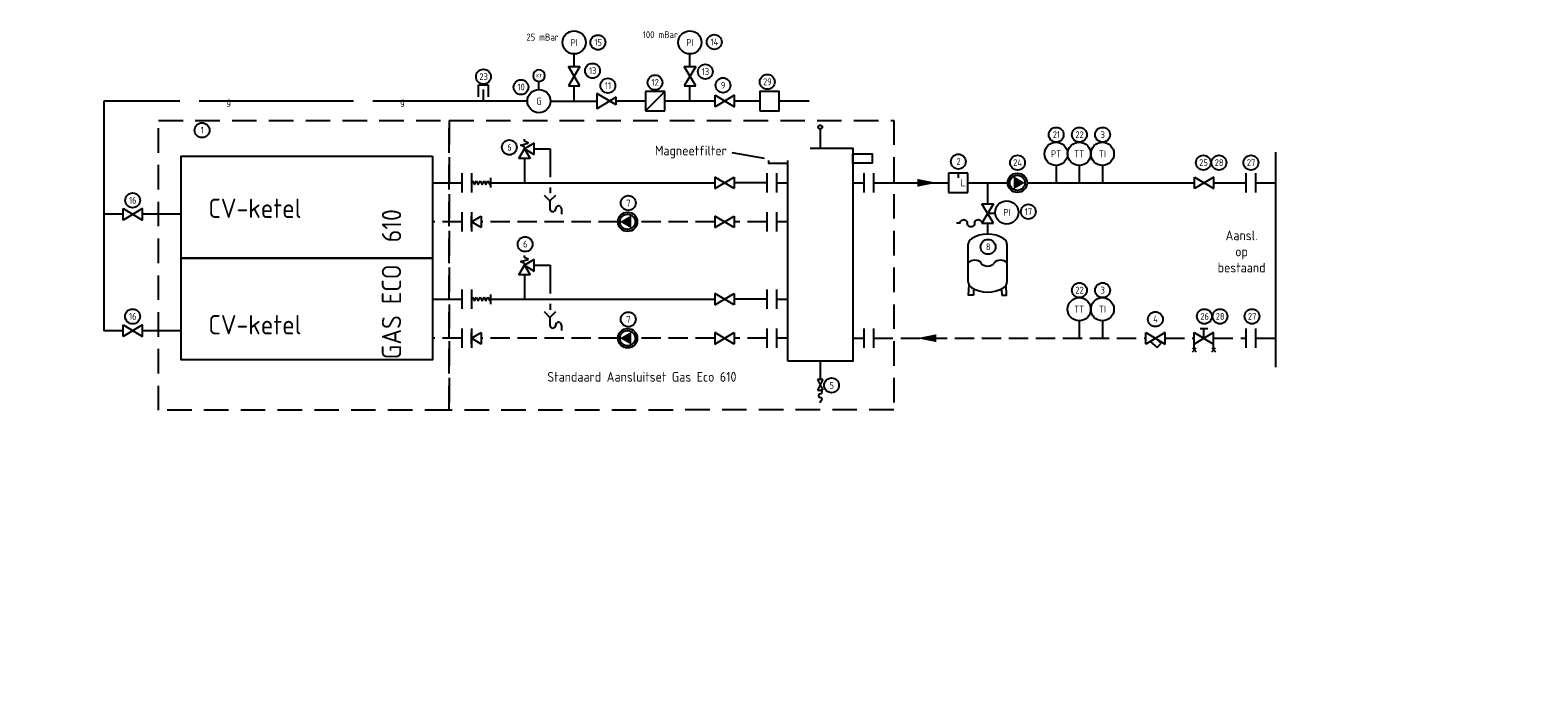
# Model space of a CAD drawing. Header units: millimetres. Extents: x -25643 to 31755, y 8873 to 39332.
# Tile 254 of 256: x 528 to 8335, y 36015 to 39332. Entities that reach past the tile are written whole.
import ezdxf
from ezdxf import colors
from ezdxf.entities.mleader import LeaderData, LeaderLine
from ezdxf.enums import TextEntityAlignment as Align
from ezdxf.math import Vec2, Vec3

# ---------------------------------------------------------------- set-up
doc = ezdxf.new("R2010")
doc.units = ezdxf.units.MM
doc.header["$LTSCALE"] = 20
for name, pattern in [('2322106', [47, 5, -2, 5, -2, 5, -2, 5, -2, 5, -2, 5, -7]), ('2322107', [2000, 1000, 1000]), ('2322108', [7, 5, -2]), ('2322134', [45, 40, -5]), ('HIDDEN', [9.525, 6.35, -3.175]), ('STABI11', [2, 1, -1])]:
    doc.linetypes.add(name, pattern=pattern)
for name, color, linetype in [('Appendage code GKW', 1, 'Continuous'), ('BL$9----', 1, 'Continuous'), ('Maatvoering', 1, 'Continuous'), ('UNICA_TEKST', 4, 'Continuous'), ('WL$1----', 4, 'Continuous'), ('WL5411--', 4, '2322134'), ('WL5502--', 4, '2322106'), ('WL561---_AANVOER', 1, '2322107'), ('WL561---_RETOUR', 5, '2322108')]:
    doc.layers.add(name, color=color, linetype=linetype)
doc.styles.add('BURO-018', font='BUROFONT', dxfattribs={"height": 1.8})
doc.styles.add('BURO-025', font='ISO.shx', dxfattribs={"height": 50})
doc.styles.add('STABICAD-018', font='ISOCP.SHX', dxfattribs={"height": 36})
doc.styles.add('STABICAD-035', font='ISOCP.SHX', dxfattribs={"height": 70})
doc.styles.add('UNICA_018', font='isocp.shx', dxfattribs={"height": 1.8})
doc.styles.add('UNICA_050', font='isocp.shx', dxfattribs={"height": 5})

# ---------------------------------------------------------------- blocks, each defined once
blk = doc.blocks.new('_DotSmall')
at = {"color": 0, "linetype": 'ByBlock', "const_width": 0.5}
blk.add_lwpolyline([(-0.0625, 0, 1), (0.0625, 0, 1)], format="xyb", close=True, dxfattribs=at)
blk = doc.blocks.new('MD_SYM489')
at = {"color": 0, "linetype": 'Continuous'}
for p, q in [((-1.25, 2.5), (-1.25, -2.5)), ((1.25, 2.5), (1.25, -2.5))]:
    blk.add_line(p, q, dxfattribs=at)
at = {"color": 0, "linetype": 'Continuous', "style": 'BURO-025'}
blk.add_attdef('CODE', text='', height=2.5, dxfattribs=at).set_placement((-1.25, 5), align=Align.MIDDLE)
blk = doc.blocks.new('MD_SYM273')
at = {"color": 0, "linetype": 'Continuous'}
blk.add_lwpolyline([(2.5, 0, 0, 2, 0), (-2.5, 0, 2, 2, 0)], format="xyseb", dxfattribs=at)
at = {"linetype": 'Continuous', "style": 'BURO-018'}
blk.add_attdef('CODE', (0, 0), '', height=1.8, dxfattribs=at)
blk = doc.blocks.new('MD_SYM537')
at = {"color": 0, "linetype": 'Continuous', "lineweight": -2}
for p, q in [((1.25, 2.5), (-1.25, 2.5)), ((0.5, 2.25), (-0.5, 1.75)), ((-0.5, 1.75), (0.5, 1.25)), ((0.5, 1.25), (-0.5, 0.75)), ((-0.5, 0.75), (0.5, 0.25)), ((0.5, 0.25), (-0.5, -0.25)), ((0, 2.5), (0.5, 2.25)), ((-1.25, -2.5), (1.25, -2.5)), ((-0.5, -0.25), (0.5, -0.75)), ((0.5, -0.75), (-0.5, -1.25)), ((-0.5, -1.25), (0.5, -1.75)), ((0.5, -1.75), (-0.5, -2.25)), ((-0.5, -2.25), (0, -2.5))]:
    blk.add_line(p, q, dxfattribs=at)
at = {"color": 0, "linetype": 'Continuous', "lineweight": -2, "style": 'BURO-018', "flags": 1}
blk.add_attdef('CODE', (2.46, -0.82), '', height=1.8, dxfattribs=at)
blk = doc.blocks.new('MD_SYM277')
at = {"color": 0, "linetype": 'Continuous'}
for p, q in [((2.5, 1.5), (-2.5, -1.5)), ((-2.5, -1.5), (-2.5, 1.5)), ((-2.5, 1.5), (2.5, -1.5)), ((2.5, -1.5), (2.5, 1.5))]:
    blk.add_line(p, q, dxfattribs=at)
at = {"color": 0, "linetype": 'Continuous', "style": 'BURO-018', "flags": 1}
for tag, p in [('CODE', (0, 0)), ('DIAMETER_NOMINAL', (0, -2.5)), ('FLOW', (0, -5))]:
    blk.add_attdef(tag, p, '', height=1.8, dxfattribs=at)
blk = doc.blocks.new('MD_SYM322')
at = {"color": 0, "linetype": 'Continuous'}
for radius in [2.5, 1.97]:
    blk.add_circle((0, 0), radius, dxfattribs=at)
blk.add_solid([(1.71, 0.99), (0, -1.97), (-1.71, 0.99)], dxfattribs=at)
at = {"color": 0, "linetype": 'Continuous', "style": 'BURO-018', "flags": 1}
for tag, p in [('CODE', (3.5, 0)), ('FLOW', (3.5, -2.5)), ('HEAD', (3.5, -5))]:
    blk.add_attdef(tag, p, '', height=1.8, dxfattribs=at)
blk = doc.blocks.new('MD_SYM303')
at = {"color": 0, "linetype": 'Continuous'}
for p, q in [((-2.5, -1.5), (-2.5, 1.5)), ((-2.5, 1.5), (0, 0)), ((0, 0), (-2.5, -1.5)), ((0, 1.5), (0, -1.5))]:
    blk.add_line(p, q, dxfattribs=at)
at = {"color": 0, "linetype": 'Continuous', "style": 'BURO-018', "flags": 1}
for tag, p in [('CODE', (0, 0)), ('DIAMETER_NOMINAL', (0, -2.5)), ('FLOW', (0, -5))]:
    blk.add_attdef(tag, p, '', height=1.8, dxfattribs=at)
blk = doc.blocks.new('MD_SYM289')
at = {"color": 0, "linetype": 'Continuous'}
for p, q in [((-2, 0), (-2.5, 0)), ((-1.5, -1), (-2, 0)), ((-1, 1), (-1.5, -1)), ((-1.5, -2.5), (0, 0)), ((-0.5, 0), (-1, 1)), ((0, 0), (-0.5, 0)), ((2.5, 1.5), (0, 0)), ((0, 0), (1.5, -2.5)), ((0, 0), (2.5, -1.5)), ((2.5, -1.5), (2.5, 1.5)), ((1.5, -2.5), (-1.5, -2.5))]:
    blk.add_line(p, q, dxfattribs=at)
at = {"color": 0, "linetype": 'Continuous', "style": 'BURO-018', "flags": 1}
for tag, p in [('CODE', (0, 0)), ('DIAMETER_NOMINAL', (0, -2.5)), ('FLOW', (0, -5))]:
    blk.add_attdef(tag, p, '', height=1.8, dxfattribs=at)
blk = doc.blocks.new('MD_SYM205')
at = {"color": 0, "linetype": 'Continuous'}
blk.add_lwpolyline([(-4.17, 8.41, -0.381966), (4.17, 8.41, -0.213422), (5, 6.55), (5, -6.55, -0.213422), (4.17, -8.41, -0.381966), (-4.17, -8.41, -0.213422), (-5, -6.55), (-5, 6.55, -0.213422)], format="xyb", close=True, dxfattribs=at)
at = {"color": 0}
for centre, radius, start, end in [((-3.33, -0.83), 1.86, 26.4748, 153.5252), ((0, 0.81), 1.85, 205.8282, 334.1718), ((3.33, -0.83), 1.86, 26.4748, 153.5252)]:
    blk.add_arc(centre, radius, start, end, dxfattribs=at)
at = {"color": 0, "linetype": 'Continuous', "style": 'BURO-018', "flags": 1}
for tag, p in [('CAPACITY', (0, 2.5)), ('CODE', (0, 5)), ('PREPRESSURE', (0, -5))]:
    blk.add_attdef(tag, text='', height=1.8, dxfattribs=at).set_placement(p, align=Align.CENTER)
blk = doc.blocks.new('MD_SYM313')
at = {"color": 0, "linetype": 'Continuous'}
for p, q in [((-2.5, 2.5), (-2.5, -2.5)), ((2.5, 2.5), (-2.5, 2.5)), ((2.5, -2.5), (2.5, 2.5)), ((-2.5, -2.5), (2.5, -2.5))]:
    blk.add_line(p, q, dxfattribs=at)
at = {"color": 0, "linetype": 'STABI11'}
blk.add_line((-2.5, -2.5), (2.5, 2.5), dxfattribs=at)
at = {"color": 0, "linetype": 'Continuous', "style": 'BURO-018', "flags": 1}
blk.add_attdef('CODE', (0, 0), '', height=1.8, dxfattribs=at)
blk = doc.blocks.new('MD_SYM526')
at = {"color": 0, "linetype": 'Continuous'}
blk.add_circle((0, 0), 3, dxfattribs=at)
at = {"color": 0, "style": 'BURO-025'}
blk.add_attdef('SIGNAL_HIGH', (6.25, 6.4), '', height=2.5, dxfattribs=at)
blk.add_attdef('CODE', text='', height=2.5, dxfattribs=at).set_placement((0, 5.03), align=Align.MIDDLE)
blk.add_attdef('SIGNAL_LOW', text='', height=2.5, dxfattribs=at).set_placement((6.25, 3.46), align=Align.TOP_LEFT)
blk = doc.blocks.new('MD_SYM320')
at = {"color": 0, "linetype": 'Continuous'}
for p, q in [((-2.5, -1), (2.5, 2)), ((-2.5, 1), (-2.5, -1)), ((-2.5, 1), (2.5, -2)), ((2.5, -2), (2.5, 2))]:
    blk.add_line(p, q, dxfattribs=at)
at = {"color": 0, "linetype": 'Continuous', "style": 'BURO-018', "flags": 1}
blk.add_attdef('CODE', (0, 0), '', height=1.8, dxfattribs=at)
blk = doc.blocks.new('MD_SYM531')
at = {"color": 0, "linetype": 'Continuous'}
blk.add_circle((0, 0), 3, dxfattribs=at)
at = {"color": 0, "style": 'BURO-025'}
blk.add_attdef('SIGNAL_HIGH', (6.25, 6.07), '', height=2.5, dxfattribs=at)
blk.add_attdef('INDICATIONTEXT', text='', height=2.5, dxfattribs=at).set_placement((0, 4.79), align=Align.MIDDLE)
blk.add_attdef('CODE', (0, 0), '', height=2.5, rotation=2.5, dxfattribs=at)
blk.add_attdef('SIGNAL_LOW', text='', height=2.5, dxfattribs=at).set_placement((6.25, 3.35), align=Align.TOP_LEFT)
blk = doc.blocks.new('MD_SYM319')
at = {"color": 0, "linetype": 'Continuous'}
for p, q in [((-1.5, 0), (0, -1.5)), ((0, -1.5), (1.5, 0)), ((0, -1.5), (0, -3.5)), ((3, -3.5), (3, -4.91))]:
    blk.add_line(p, q, dxfattribs=at)
for centre, start, end in [((0.75, -3.5), 180, 0), ((2.25, -3.5), 0, 180)]:
    blk.add_arc(centre, 0.75, start, end, dxfattribs=at)
at = {"color": 0, "linetype": 'Continuous', "style": 'BURO-018', "flags": 1}
blk.add_attdef('CODE', text='', height=1.8, dxfattribs=at).set_placement((0.32, 1.05), align=Align.CENTER)
blk = doc.blocks.new('MD_SYM266')
at = {"color": 0, "linetype": 'Continuous'}
for p, q in [((-2.5, 2.5), (-2.5, -2.5)), ((2.5, 2.5), (-2.5, 2.5)), ((0, 2.5), (0, 1.25)), ((2.5, -2.5), (2.5, 2.5)), ((-2.5, -2.5), (2.5, -2.5))]:
    blk.add_line(p, q, dxfattribs=at)
at = {"color": 0, "linetype": 'Continuous', "style": 'BURO-018'}
blk.add_text('L', height=1.8, dxfattribs=at).set_placement((1.25, 0), align=Align.MIDDLE)
at = {"color": 0, "linetype": 'Continuous', "style": 'BURO-018', "flags": 1}
blk.add_attdef('CODE', (0, 0), '', height=1.8, dxfattribs=at)
blk = doc.blocks.new('MD_SYM185')
at = {"color": 0, "linetype": 'Continuous'}
blk.add_line((0, 5), (0, 0), dxfattribs=at)
blk.add_circle((0, 5.5), 0.5, dxfattribs=at)
at = {"color": 0, "linetype": 'Continuous', "style": 'BURO-018', "flags": 1}
blk.add_attdef('CODE', text='', height=1.8, dxfattribs=at).set_placement((0.25, 7.32), align=Align.CENTER)
blk = doc.blocks.new('MD_SYM487')
at = {"color": 0, "linetype": 'Continuous'}
for p, q in [((-1.875, 1.25), (1.25, 1.25)), ((1.25, 1.25), (1.25, -1.25)), ((1.25, -1.25), (-1.875, -1.25))]:
    blk.add_line(p, q, dxfattribs=at)
at = {"color": 1, "linetype": 'Continuous', "style": 'BURO-025'}
blk.add_attdef('CODE', (3.75, -1.25), '', height=2.5, rotation=2.5, dxfattribs=at)
blk = doc.blocks.new('MD_SYM405')
at = {"color": 0, "linetype": 'Continuous'}
blk.add_line((0, 4.5), (0, 0), dxfattribs=at)
blk.add_circle((0, 7.5), 3, dxfattribs=at)
at = {"color": 0, "style": 'BURO-025'}
blk.add_attdef('SIGNAL_HIGH', (6.25, 15), '', height=2.5, dxfattribs=at)
blk.add_attdef('INDICATIONTEXT', text='', height=2.5, dxfattribs=at).set_placement((0, 12.5), align=Align.MIDDLE)
at = {"color": 0, "linetype": 'Continuous', "style": 'BURO-025'}
blk.add_attdef('CODE', (0, 12.5), '', height=2.5, rotation=2.5, dxfattribs=at)
at = {"color": 0, "style": 'BURO-025'}
blk.add_attdef('SIGNAL_LOW', text='', height=2.5, dxfattribs=at).set_placement((6.25, 10), align=Align.TOP_LEFT)
blk = doc.blocks.new('PI_SYM115')
at = {"color": 0, "linetype": 'Continuous'}
for p, q in [((-2.5, 1.5), (2.5, -1.5)), ((-2.5, -1.5), (-2.5, 1.5)), ((2.5, 1.5), (-2.5, -1.5)), ((2.5, -1.5), (2.5, 1.5))]:
    blk.add_line(p, q, dxfattribs=at)
at = {"color": 0, "linetype": 'Continuous', "style": 'BURO-018'}
blk.add_attdef('PRODUCTCODE', text='', height=1.8, dxfattribs=at).set_placement((0, 0), align=Align.MIDDLE)
blk = doc.blocks.new('PI_SYM138')
at = {"color": 0, "linetype": 'Continuous'}
for p, q in [((-2.5, 1.5), (2.5, -1.5)), ((-2.5, -3), (-2.5, 1.5)), ((2.5, 1.5), (-2.5, -1.5)), ((-1, 2.5), (1, 2.5)), ((0, 0), (0, 2.5)), ((2.5, -3), (2.5, 1.5)), ((-3, -3.5), (-2, -2.5)), ((-3, -2.5), (-2, -3.5)), ((2, -3.5), (3, -2.5)), ((2, -2.5), (3, -3.5))]:
    blk.add_line(p, q, dxfattribs=at)
at = {"color": 0, "linetype": 'Continuous', "style": 'BURO-018'}
blk.add_attdef('PRODUCTCODE', text='', height=1.8, dxfattribs=at).set_placement((0, 0), align=Align.MIDDLE)
blk = doc.blocks.new('PI_SYM159')
at = {"color": 0, "linetype": 'Continuous'}
for p, q in [((2.5, 1.5), (-2.5, -1.5)), ((-2.5, -1.5), (-2.5, 1.5)), ((-2.5, 1.5), (2.5, -1.5)), ((0, 0), (1.45, -1.25)), ((2.5, -1.5), (2.5, 1.5)), ((-1.35, -0.81), (0.46, -2.39)), ((0.46, -2.39), (1.45, -1.25))]:
    blk.add_line(p, q, dxfattribs=at)
at = {"color": 0, "linetype": 'Continuous', "style": 'BURO-018', "flags": 1}
blk.add_attdef('SW_CODE', (0, 0), '', height=1.8, dxfattribs=at)
blk = doc.blocks.new('MD_SYM189')
at = {"color": 0, "linetype": 'Continuous'}
for p, q in [((-1.5, 0.75), (-1.5, -0.75)), ((-1.5, 0.75), (1.5, -0.75)), ((-1.5, -0.75), (1.5, 0.75)), ((1.5, -0.75), (1.5, 0.75)), ((4.5, 0), (5, 0))]:
    blk.add_line(p, q, dxfattribs=at)
for centre, start, end in [((2, 0), 0, 180), ((3, 0), 180, 0), ((4, 0), 0, 180)]:
    blk.add_arc(centre, 0.5, start, end, dxfattribs=at)
at = {"color": 0, "linetype": 'Continuous', "style": 'BURO-018', "flags": 1}
for tag, p in [('CODE', (0, 0)), ('DIAMETER_NOMINAL', (0, -2.5)), ('FLOW', (0, -5))]:
    blk.add_attdef(tag, p, '', height=1.8, dxfattribs=at)

msp = doc.modelspace()

# ---------------------------------------------------------------- linework, layer by layer
at = {"layer": 'Appendage code GKW', "linetype": 'Continuous'}
for centre in [(3468, 39268.3), (4070.5, 39270.6), (2875.5, 39091.1), (3440.2, 39121.7), (4024.1, 39117), (3069.8, 39036.9), (3519.5, 39044.6), (3763.5, 39061), (4115.7, 39046.7), (4344.9, 39064.4), (1418.3, 38813.9), (5841.1, 38790.2), (5961.1, 38790.2), (6081.1, 38790.2), (3009.3, 38724.9), (5334.4, 38651.6), (5640.6, 38645.7), (6603, 38645.7), (6683.6, 38645.7), (6849.2, 38645.7), (1058.9, 38450.7), (3625.1, 38436.9), (5696.6, 38392), (3091.1, 38223.8), (5488.2, 38210.1), (5961.1, 37985.5), (6081.1, 37985.5), (1058.5, 37849.5), (3625.1, 37834.2), (6354.6, 37835.4), (6608.5, 37849.6), (6689.1, 37849.6), (6854.7, 37849.6), (4677.8, 37493.1)]:
    msp.add_circle(centre, 38.5, dxfattribs=at)
at = {"layer": 'BL$9----'}
msp.add_line((6978.5, 37586.7), (6978.5, 38700.7), dxfattribs=at)
at = {"layer": 'BL$9----', "linetype": 'HIDDEN'}
msp.add_lwpolyline([(1192.9, 37363.9), (1192.9, 38864.6), (2698.1, 38864.6), (2698.1, 37363.9)], close=True, dxfattribs=at)
at = {"layer": 'BL$9----'}
for points in [[(4450.6, 38643.3), (4450.6, 38692.4), (4350.4, 38692.4), (4350.4, 38643.3)], [(4450.6, 37618.8), (4450.6, 38720.3), (4787.7, 38720.3), (4787.7, 37618.8)], [(4787.7, 38643.3), (4787.7, 38692.4), (4887.9, 38692.4), (4887.9, 38643.3)]]:
    msp.add_lwpolyline(points, close=True, dxfattribs=at)
at = {"layer": 'WL$1----', "color": 2, "linetype": 'Continuous'}
for p, q in [((5343.2, 38332.2), (5324.5, 38332.2)), ((5455.7, 38332.2), (5474.5, 38332.2))]:
    msp.add_line(p, q, dxfattribs=at)
msp.add_lwpolyline([(4305.9, 38914.6), (4405.9, 38914.6), (4405.9, 39014.6), (4305.9, 39014.6)], close=True, dxfattribs=at)
for points in [[(5411.9, 37959.8), (5387.2, 37959.8), (5390.1, 38013.9)], [(5413.6, 37988.1), (5411.9, 37959.8)], [(5557.9, 37988.1), (5559.5, 37959.8)], [(5559.5, 37959.8), (5584.3, 37959.8), (5581.4, 38013.9)]]:
    msp.add_lwpolyline(points, dxfattribs=at)
at = {"layer": 'WL$1----', "color": 2, "linetype": 'Continuous', "extrusion": (0, 0, -1)}
for centre, start_param, end_param in [((5362, 38332.2), 5.497787, 8.63938), ((5399.5, 38332.2), 2.356194, 5.497787), ((5437, 38332.2), 5.497787, 8.63938)]:
    msp.add_ellipse(centre, major_axis=(-13.3, 13.3), ratio=1, start_param=start_param, end_param=end_param, dxfattribs=at)
at = {"layer": 'WL5411--', "linetype": '2322134'}
for p, q in [((3344.9, 39144.6), (3344.9, 39208.8)), ((3944.2, 39144.6), (3944.2, 39208.8)), ((3162.9, 39024.5), (3162.9, 39066.6)), ((3344.9, 38964.6), (3344.9, 39044.6)), ((3944.2, 38964.6), (3944.2, 39044.6)), ((3102.7, 38964.6), (909.2, 38964.6)), ((909.2, 38964.6), (909.2, 38378.6)), ((2875.4, 38964.6), (2875.4, 39024.6)), ((3222.7, 38964.6), (3462, 38964.6)), ((3714, 38964.6), (3562, 38964.6)), ((4074.4, 38964.6), (3814, 38964.6)), ((4305.9, 38964.6), (4174.4, 38964.6)), ((4562.4, 38964.6), (4405.9, 38964.6)), ((1009.3, 38378.6), (909.2, 38378.6)), ((909.2, 38378.6), (909.2, 37775.9)), ((1309.4, 38378.6), (1109.3, 38378.6)), ((1009.3, 37775.9), (909.2, 37775.9)), ((1309.4, 37775.9), (1109.3, 37775.9))]:
    msp.add_line(p, q, dxfattribs=at)
at = {"layer": 'WL5502--', "linetype": 'ByBlock'}
for p, q in [((3137.9, 38717.4), (3219.9, 38717.4)), ((3219.9, 38717.4), (3219.9, 38571)), ((3219.9, 38516.9), (3219.9, 38487.5)), ((3137.9, 38114.7), (3219.9, 38114.7)), ((3219.9, 38114.7), (3219.9, 37968.3)), ((3219.9, 37914.2), (3219.9, 37884.8))]:
    msp.add_line(p, q, dxfattribs=at)
for points in [[(2612.1, 38679.9), (2612.1, 38152.2), (1309.4, 38152.2), (1309.4, 38679.9)], [(2612.1, 38152.2), (2612.1, 37624.5), (1309.4, 37624.5), (1309.4, 38152.2)]]:
    msp.add_lwpolyline(points, close=True, dxfattribs=at)
at = {"layer": 'WL561---_AANVOER', "linetype": '2322107'}
for p, q in [((3087.9, 38667.4), (3087.9, 38541.7)), ((2613.3, 38541.7), (2763.4, 38541.7)), ((2913.4, 38541.7), (4073.1, 38541.7)), ((4342.6, 38541.7), (4173.1, 38541.7)), ((4392.6, 38541.7), (4450.6, 38541.7)), ((4787.7, 38541.7), (4845.7, 38541.7)), ((4895.7, 38541.7), (5283.8, 38541.7)), ((5383.8, 38541.7), (5589.8, 38541.7)), ((5485.7, 38541.7), (5485.7, 38432.2)), ((5689.8, 38541.7), (6557, 38541.7)), ((6657, 38541.7), (6823.7, 38541.7)), ((6873.5, 38541.7), (6978.5, 38541.7)), ((5485.7, 38332.2), (5485.7, 38275.8)), ((3087.9, 38064.7), (3087.9, 37939)), ((2613.3, 37939), (2763.4, 37939)), ((2913.4, 37939), (4073.1, 37939)), ((4342.6, 37939), (4173.1, 37939)), ((4392.6, 37939), (4450.6, 37939))]:
    msp.add_line(p, q, dxfattribs=at)
at = {"layer": 'WL561---_RETOUR', "linetype": '2322108'}
for p, q in [((2763.4, 38339.7), (2612.1, 38339.7)), ((3571.7, 38339.7), (2863.4, 38339.7)), ((4073.1, 38339.7), (3671.7, 38339.7)), ((4342.6, 38339.7), (4173.1, 38339.7)), ((4450.6, 38339.7), (4392.6, 38339.7)), ((2763.4, 37737), (2612.1, 37737)), ((3571.7, 37737), (2863.4, 37737)), ((4073.1, 37737), (3671.7, 37737)), ((4342.6, 37737), (4173.1, 37737)), ((4450.6, 37737), (4392.6, 37737)), ((4786.5, 37737), (4845.7, 37737)), ((4895.7, 37737), (6304.9, 37737)), ((6404.9, 37737), (6556.2, 37737)), ((6656.2, 37737), (6823.7, 37737)), ((6873.5, 37737), (6978.5, 37737)), ((4619.2, 37618.8), (4619.2, 37524.1))]:
    msp.add_line(p, q, dxfattribs=at)
at = {"layer": 'WL561---_RETOUR', "color": 2, "linetype": '2322108'}
msp.add_line((5525.5, 38382.2), (5485.7, 38382.2), dxfattribs=at)

# ---------------------------------------------------------------- block references
at = {"layer": 'WL$1----', "color": 2, "linetype": 'Continuous'}
ref = msp.add_blockref('MD_SYM531', (3344.9, 39268.8), dxfattribs=dict(at, xscale=20, yscale=20, rotation=179.9999999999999))
ref.add_attrib('INDICATIONTEXT', 'PI', dxfattribs={"layer": '0', "color": 1, "linetype": 'Continuous', "height": 36, "style": 'STABICAD-018'}).set_placement((3344.9, 39267.8), align=Align.MIDDLE)
ref = msp.add_blockref('MD_SYM531', (3944.2, 39268.8), dxfattribs=dict(at, xscale=20, yscale=20, rotation=179.9999999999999))
ref.add_attrib('INDICATIONTEXT', 'PI', dxfattribs={"layer": '0', "color": 1, "linetype": 'Continuous', "height": 36, "style": 'STABICAD-018'}).set_placement((3944.2, 39267.8), align=Align.MIDDLE)
ref = msp.add_blockref('MD_SYM531', (3162.9, 39096.6), dxfattribs=dict(at, xscale=-10, yscale=10, zscale=0.5, rotation=90))
ref.add_attrib('INDICATIONTEXT', 'XT', dxfattribs={"layer": '0', "color": 1, "linetype": 'Continuous', "height": 18, "style": 'STABICAD-018'}).set_placement((3162.4, 39096.6), align=Align.MIDDLE)
at = {"layer": 'WL$1----', "color": 2, "linetype": 'Continuous', "yscale": 20}
for name, p, xscale, rotation in [('MD_SYM277', (3344.9, 39094.6), 20, 269.9999999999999), ('MD_SYM277', (3944.2, 39094.6), 20, 269.9999999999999), ('MD_SYM487', (2875.4, 39024.6), 20, 90.00000000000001), ('MD_SYM320', (3512, 38964.6), 20, 180), ('MD_SYM289', (3087.9, 38717.4), -20, 90), ('MD_SYM537', (2863.4, 38541.7), 20, 90), ('MD_SYM322', (5639.8, 38541.7), 20, 90), ('MD_SYM277', (5485.7, 38382.2), 20, 270), ('MD_SYM303', (2813.4, 38339.7), 20, 180), ('MD_SYM322', (3621.7, 38339.7), 20, 270), ('MD_SYM289', (3087.9, 38114.7), -20, 90), ('MD_SYM537', (2863.4, 37939), 20, 90), ('MD_SYM322', (3621.7, 37737), 20, 270), ('MD_SYM303', (2813.4, 37737), 20, 180)]:
    msp.add_blockref(name, p, dxfattribs=dict(at, xscale=xscale, rotation=rotation))
at = {"layer": 'WL$1----', "color": 2, "linetype": 'Continuous'}
ref = msp.add_blockref('MD_SYM526', (3162.7, 38964.6), dxfattribs=dict(at, xscale=20, yscale=20, rotation=90))
ref.add_attrib('CODE', 'G', dxfattribs={"layer": '0', "color": 2, "linetype": 'Continuous', "height": 36, "style": 'STABICAD-018'}).set_placement((3162.7, 38964.6), align=Align.MIDDLE)
at = {"layer": 'WL$1----', "color": 2, "linetype": 'Continuous', "xscale": 20}
for name, p, yscale in [('MD_SYM313', (3764, 38964.6), 20), ('MD_SYM277', (4124.4, 38964.6), 20), ('MD_SYM185', (4619.2, 38720.3), 20), ('MD_SYM489', (2788.4, 38541.7), 20), ('MD_SYM489', (4367.6, 38541.7), 20), ('MD_SYM489', (4870.7, 38541.7), 20), ('MD_SYM266', (5333.8, 38541.7), 20), ('MD_SYM489', (6848.5, 38541.7), 20), ('MD_SYM319', (3219.3, 38477.5), 20), ('MD_SYM277', (1059.3, 38378.6), 20), ('MD_SYM489', (2788.4, 38339.7), 20), ('MD_SYM489', (4367.6, 38339.7), 20), ('MD_SYM205', (5485.7, 38125.8), 15), ('MD_SYM489', (2788.4, 37939), 20), ('MD_SYM489', (4367.6, 37939), 20), ('MD_SYM319', (3219.3, 37874.7), 20), ('MD_SYM277', (1059.3, 37775.9), 20), ('MD_SYM489', (2788.4, 37737), 20), ('MD_SYM489', (4367.6, 37737), 20), ('MD_SYM489', (4870.7, 37737), 20), ('MD_SYM489', (6848.5, 37737), 20)]:
    msp.add_blockref(name, p, dxfattribs=dict(at, yscale=yscale))
at = {"layer": 'WL$1----', "color": 2, "linetype": 'Continuous'}
ref = msp.add_blockref('MD_SYM405', (5840.1, 38541.7), dxfattribs=dict(at, xscale=20, yscale=20))
ref.add_attrib('INDICATIONTEXT', 'PT', dxfattribs={"layer": '0', "color": 1, "linetype": 'Continuous', "height": 36, "style": 'STABICAD-018'}).set_placement((5840.1, 38691.7), align=Align.MIDDLE)
ref = msp.add_blockref('MD_SYM405', (5960.1, 38541.7), dxfattribs=dict(at, xscale=20, yscale=20))
ref.add_attrib('INDICATIONTEXT', 'TT', dxfattribs={"layer": '0', "color": 1, "linetype": 'Continuous', "height": 36, "style": 'STABICAD-018'}).set_placement((5960.1, 38691.7), align=Align.MIDDLE)
ref = msp.add_blockref('MD_SYM405', (6080.1, 38541.7), dxfattribs=dict(at, xscale=20, yscale=20))
ref.add_attrib('INDICATIONTEXT', 'TI', dxfattribs={"layer": '0', "color": 1, "linetype": 'Continuous', "height": 36, "style": 'STABICAD-018'}).set_placement((6080.1, 38691.7), align=Align.MIDDLE)
at = {"layer": 'WL$1----', "color": 2, "linetype": 'ByBlock', "xscale": 20, "yscale": 20, "rotation": 180}
for p in [(4123.1, 38541.7), (4123.1, 38339.7), (4123.1, 37939), (4123.1, 37737)]:
    msp.add_blockref('MD_SYM277', p, dxfattribs=at)
at = {"layer": 'WL$1----', "linetype": 'Continuous', "xscale": 20, "yscale": 20}
msp.add_blockref('MD_SYM273', (5172.1, 38541.7), dxfattribs=at)
at = {"layer": 'WL$1----', "color": 2, "linetype": 'Continuous'}
ref = msp.add_blockref('MD_SYM531', (5585.2, 38388.3), dxfattribs=dict(at, xscale=20, yscale=20, rotation=270))
ref.add_attrib('INDICATIONTEXT', 'PI', dxfattribs={"layer": '0', "color": 1, "linetype": 'Continuous', "height": 36, "style": 'STABICAD-018'}).set_placement((5586.2, 38388.3), align=Align.MIDDLE)
ref = msp.add_blockref('MD_SYM405', (5960.1, 37737), dxfattribs=dict(at, xscale=20, yscale=20))
ref.add_attrib('INDICATIONTEXT', 'TT', dxfattribs={"layer": '0', "color": 1, "linetype": 'Continuous', "height": 36, "style": 'STABICAD-018'}).set_placement((5960.1, 37887), align=Align.MIDDLE)
ref = msp.add_blockref('MD_SYM405', (6080.1, 37737), dxfattribs=dict(at, xscale=20, yscale=20))
ref.add_attrib('INDICATIONTEXT', 'TI', dxfattribs={"layer": '0', "color": 1, "linetype": 'Continuous', "height": 36, "style": 'STABICAD-018'}).set_placement((6080.1, 37887), align=Align.MIDDLE)
at = {"layer": 'WL$1----', "linetype": 'Continuous', "xscale": 20, "yscale": 20, "rotation": 180}
msp.add_blockref('MD_SYM273', (5169.5, 37737), dxfattribs=at)
at = {"layer": 'WL$1----', "color": 2, "linetype": 'Continuous', "xscale": 18.75, "yscale": 18.75, "zscale": 0.375, "rotation": 270}
msp.add_blockref('MD_SYM189', (4619.2, 37495.9), dxfattribs=at)
at = {"layer": 'WL561---_AANVOER', "color": 2, "linetype": '2322107', "xscale": 20, "yscale": 20, "zscale": 20}
msp.add_blockref('PI_SYM115', (6607, 38541.7), dxfattribs=at)
at = {"layer": 'WL561---_RETOUR', "color": 2, "linetype": '2322108', "xscale": 20, "yscale": 20, "zscale": 20}
for name, p in [('PI_SYM138', (6606.2, 37737)), ('PI_SYM159', (6354.9, 37737))]:
    msp.add_blockref(name, p, dxfattribs=at)

# ---------------------------------------------------------------- texts
at = {"layer": 'Appendage code GKW', "linetype": 'Continuous', "style": 'STABICAD-018'}
for s, p in [('15', (3468.8, 39268.7)), ('14', (4071.2, 39271)), ('23', (2876.3, 39091.4)), ('13', (3441, 39122.1)), ('13', (4024.9, 39117.4)), ('10', (3070.6, 39037.3)), ('11', (3520.3, 39044.9)), ('12', (3764.3, 39061.4)), ('9', (4116.5, 39047.1)), ('29', (4345.7, 39064.7)), ('1', (1419.1, 38814.3)), ('21', (5841.9, 38790.6)), ('22', (5961.9, 38790.6)), ('3', (6081.9, 38790.6)), ('6', (3010.1, 38725.2)), ('2', (5335.2, 38652)), ('24', (5641.4, 38646.1)), ('25', (6603.8, 38646.1)), ('28', (6684.4, 38646.1)), ('27', (6850, 38646.1)), ('16', (1059.7, 38451.1)), ('7', (3625.9, 38437.3)), ('17', (5697.3, 38392.4)), ('6', (3091.9, 38224.2)), ('8', (5489, 38210.4)), ('22', (5961.9, 37985.9)), ('3', (6081.9, 37985.9)), ('16', (1059.3, 37849.9)), ('26', (6609.3, 37850)), ('28', (6689.9, 37850)), ('27', (6855.5, 37850)), ('7', (3625.9, 37834.6)), ('4', (6355.4, 37835.8)), ('5', (4678.6, 37493.5))]:
    msp.add_text(s, height=35.1, dxfattribs=at).set_placement(p, align=Align.MIDDLE)
at = {"layer": 'Maatvoering', "linetype": 'ByBlock', "char_height": 100, "attachment_point": 1, "style": 'UNICA_018'}
for insert in [(1451.1, 38459.7), (1451.1, 37857)]:
    msp.add_mtext_dynamic_manual_height_columns('CV-ketel', width=352.775, gutter_width=180, heights=[0], dxfattribs=dict(at, insert=insert))
at = {"layer": 'Maatvoering', "linetype": 'ByBlock', "insert": (2349.2, 38405.2), "char_height": 100, "attachment_point": 3, "rotation": 90, "style": 'UNICA_018'}
msp.add_mtext_dynamic_manual_height_columns('GAS ECO  610', width=1174.732, gutter_width=180, heights=[0], dxfattribs=at)
at = {"layer": 'UNICA_TEKST', "color": 7, "char_height": 50, "attachment_point": 5, "style": 'UNICA_050', "bg_fill": 2}
for s, insert, width in [('Magneetfilter', (3949.5, 38701), 1182.309), ('Standaard Aansluitset Gas Eco 610', (3695.6, 37537), 1514.56)]:
    msp.add_mtext(s, dxfattribs=dict(at, insert=insert, width=width))
at = {"layer": 'WL$1----', "color": 1, "linetype": 'Continuous', "style": 'STABICAD-018'}
for s, p in [('25 mBar', (3180.7, 39295.8)), ('100 mBar', (3790.7, 39308.7))]:
    msp.add_text(s, height=36, dxfattribs=at).set_placement(p, align=Align.MIDDLE)
at = {"layer": 'WL5411--', "color": 2, "style": 'STABICAD-018'}
for p in [(1556, 38964.6), (2456, 38964.6)]:
    msp.add_text('g', height=36, dxfattribs=at).set_placement(p, align=Align.MIDDLE_CENTER)

# ---------------------------------------------------------------- leaders
at = {"layer": 'UNICA_TEKST'}
ml = msp.add_multileader_mtext('Standard', dxfattribs=at)
ml.set_content('{\\C3;Deel T-05}', color=256, style='STABICAD-035')
ml.set_leader_properties(color=1, linetype='HIDDEN')
ml.set_arrow_properties(name='DOTSMALL')
ml.build(insert=Vec2(0, 0))
ml.multileader.update_dxf_attribs({"has_text_frame": 1, "text_left_attachment_type": 2, "text_right_attachment_type": 2, "dogleg_length": 50, "arrow_head_size": 100, "scale": 50})
ctx = ml.context
ctx.base_point, ctx.scale, ctx.char_height, ctx.arrow_head_size, ctx.landing_gap_size, ctx.plane_origin = Vec3(-20195.3, 36160.6), 50, 175, 100, 100, Vec3(-19583.8, 30579.9)
ctx.left_attachment, ctx.right_attachment = 2, 2
notes = []
notes.append((ctx, [(0, (1, 1, 0), (-20292.4, 36160.6), (1, 0), 97.1, [(0, [(-20703.3, 36160.6)], 0, [])])]))
ctx.mtext.insert, ctx.mtext.width, ctx.mtext.defined_height, ctx.mtext.line_spacing_style, ctx.mtext.flow_direction = Vec3(-20095.3, 36277.3), 1035.261, 196.9, 2, 5
ctx.mtext.has_bg_fill, ctx.mtext.bg_color, ctx.mtext.bg_scale_factor, ctx.mtext.bg_transparency, ctx.mtext.use_window_bg_color = 1, -1027028792, 1.5, 0, 1
for ctx, leaders in notes:
    for number, flags, end, landing, length, lines in leaders:
        leader = LeaderData()
        leader.index, (leader.has_last_leader_line, leader.has_dogleg_vector, leader.attachment_direction) = number, flags
        leader.last_leader_point, leader.dogleg_vector, leader.dogleg_length = Vec3(end), Vec3(landing), length
        for number, points, colour, breaks in lines:
            line = LeaderLine()
            line.index, line.vertices, line.color, line.breaks = number, Vec3.list(points), colors.encode_raw_color(colour), breaks
            leader.lines.append(line)
        ctx.leaders.append(leader)

# ---------------------------------------------------------------- next in the draw order: linework, layer by layer
at = {"layer": 'BL$9----'}
msp.add_line((4331.4, 38667.2), (4163.6, 38697.4), dxfattribs=at)
at = {"layer": 'BL$9----', "linetype": 'HIDDEN'}
msp.add_lwpolyline([(2698.1, 38864.6), (4999.8, 38864.6), (4999.8, 37366.7), (4999.8, 37366.7), (4999.8, 37366.7), (2698.1, 37363.9)], close=True, dxfattribs=at)

# ---------------------------------------------------------------- next in the draw order: texts
at = {"layer": 'UNICA_TEKST', "color": 7, "insert": (6801, 38186), "char_height": 50, "width": 135.647, "attachment_point": 5, "style": 'UNICA_050', "bg_fill": 3, "box_fill_scale": 1.5, "bg_fill_color": 256, "bg_fill_transparency": 0}
msp.add_mtext('Aansl. op bestaand', dxfattribs=at)

doc.saveas('drawing.dxf')
